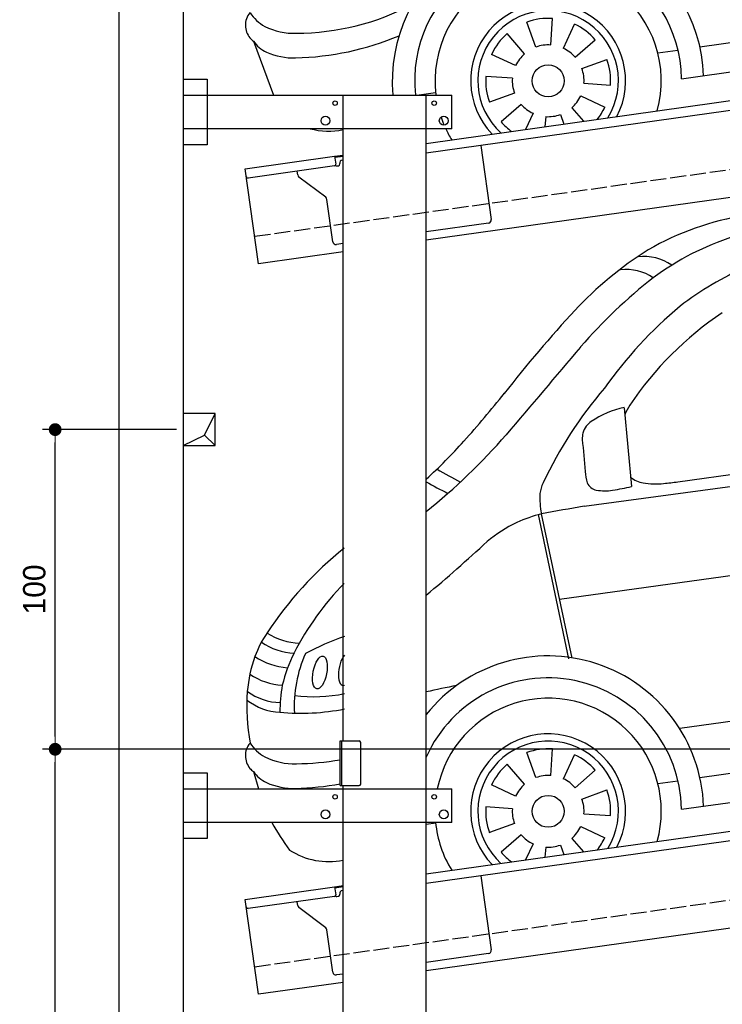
# Model space of a CAD drawing. Extents: x -311 to 6440, y -994 to 6724.
# Tile 2 of 7: x -311 to 1886, y 1052 to 4132. Entities that reach past the tile are written whole.
import ezdxf

# ---------------------------------------------------------------- set-up
doc = ezdxf.new("R2010")
doc.units = 0
doc.header["$LTSCALE"] = 10
doc.header["$MEASUREMENT"] = 0
doc.linetypes.add('GEN3', pattern=[6.25, 5, -1.25])
doc.layers.get('0').update_dxf_attribs({"linetype": 'CONTINUOUS'})
doc.layers.get('DEFPOINTS').update_dxf_attribs({"linetype": 'CONTINUOUS'})
for name, color, linetype in [('3', 6, 'GEN3'), ('BREAKTHROUGH', 1, 'CONTINUOUS'), ('CAR', 1, 'CONTINUOUS'), ('SICHTBARE_KANTEN_DIN_', 7, 'CONTINUOUS')]:
    doc.layers.add(name, color=color, linetype=linetype)
doc.layers.add('AM_0', color=7, linetype='CONTINUOUS', lineweight=30)
doc.layers.add('AM_5', color=3, linetype='CONTINUOUS', lineweight=15)
doc.dimstyles.new('KLAUS_DXF', dxfattribs={"dimscale": 20, "dimtxt": 3.5, "dimasz": 2, "dimexe": 2, "dimexo": 1, "dimgap": 1.5, "dimtad": 1, "dimlfac": 0.1, "dimdsep": 46, "dimtxsty": 'Standard', "dimblk": 'DOT', "dimcen": 2, "dimclrd": 256, "dimclre": 256, "dimclrt": 2, "dimadec": 0, "dimazin": 0, "dimtfac": 1, "dimtmove": 2, "dimatfit": 3, "dimfxl": 1, "dimtolj": 1, "dimarcsym": 0})

# ---------------------------------------------------------------- blocks, each defined once
blk = doc.blocks.new('_DOT')
at = {"color": 0, "linetype": 'ByBlock'}
blk.add_line((-0.5, 0), (-1, 0), dxfattribs=at)
at = {"color": 0, "linetype": 'ByBlock', "const_width": 0.5}
blk.add_lwpolyline([(-0.25, 0, 1), (0.25, 0, 1)], format="xyb", close=True, dxfattribs=at)
blk = doc.blocks.new('*D8')
at = {"layer": 'AM_5', "lineweight": -2, "transparency": 16777216}
for p, q in [((5479.5, 1850), (-240.5, 1850)), ((-200.5, -410), (-200.5, 1810)), ((179.5, -450), (-240.5, -450))]:
    blk.add_line(p, q, dxfattribs=at)
at = {"layer": 'DEFPOINTS', "color": 0, "transparency": 16777216}
for p in [(-200.5, 1850), (5499.5, 1850), (199.5, -450)]:
    blk.add_point(p, dxfattribs=at)
at = {"layer": 'AM_5', "lineweight": -2, "transparency": 16777216, "xscale": 40, "yscale": 40, "zscale": 40}
for p, rotation in [((-200.5, 1850), 90), ((-200.5, -450), 270)]:
    blk.add_blockref('_DOT', p, dxfattribs=dict(at, rotation=rotation))
at = {"layer": 'AM_5', "color": 2, "transparency": 16777216, "insert": (-265.5, 700), "char_height": 70, "attachment_point": 5, "rotation": 90}
blk.add_mtext('\\A1;230', dxfattribs=at)
blk = doc.blocks.new('*D9')
at = {"layer": 'AM_5', "lineweight": -2, "transparency": 16777216}
for p, q in [((179.5, 2850), (-240.5, 2850)), ((-200.5, 1890), (-200.5, 2810)), ((5479.5, 1850), (-240.5, 1850))]:
    blk.add_line(p, q, dxfattribs=at)
at = {"layer": 'DEFPOINTS', "color": 0, "transparency": 16777216}
for p in [(-200.5, 2850), (199.5, 2850), (5499.5, 1850)]:
    blk.add_point(p, dxfattribs=at)
at = {"layer": 'AM_5', "lineweight": -2, "transparency": 16777216, "xscale": 40, "yscale": 40, "zscale": 40}
for p, rotation in [((-200.5, 2850), 90), ((-200.5, 1850), 270)]:
    blk.add_blockref('_DOT', p, dxfattribs=dict(at, rotation=rotation))
at = {"layer": 'AM_5', "color": 2, "transparency": 16777216, "insert": (-265.5, 2350), "char_height": 70, "attachment_point": 5, "rotation": 90}
blk.add_mtext('\\A1;100', dxfattribs=at)
blk = doc.blocks.new('Van215_EG')
at = {"layer": 'CAR'}
for p, q in [((39042.7, 5042.4), (39065.7, 4795.8)), ((38917.5, 4734.3), (40113.5, 4897.3)), ((39210.5, 4810.6), (39989.6, 4921.7)), ((38840.5, 4443.7), (41128.4, 4762.8)), ((38774.1, 4708.1), (38869.1, 4257.1)), ((38783.7, 4710.7), (38878.9, 4258.7)), ((39216.5, 4040.4), (41062, 4299)), ((39279.5, 3886.1), (41043.7, 4134)), ((39222.3, 3786.6), (41126.7, 4054.3)), ((38813, 3892.2), (38818.8, 3975.2)), ((38766.7, 3885.7), (38738.3, 3963.9)), ((38852.6, 3881.9), (38887.7, 3957.3)), ((38731.5, 3864.9), (38676.9, 3927.7)), ((37883.3, 3904.3), (37899.6, 3850.4)), ((38889.8, 3853.8), (38952.6, 3908.4)), ((38703.4, 3827.6), (38628, 3862.8)), ((39148.5, 3867.3), (39210.4, 3876)), ((38910.6, 3818.6), (38988.8, 3847.1)), ((38693.2, 3788), (38610.2, 3793.8)), ((38917.1, 3772.4), (39000.1, 3766.6)), ((38423.7, 3739.5), (38454.2, 3743.8)), ((38699.7, 3741.8), (38621.5, 3713.4)), ((38906.8, 3732.8), (38982.2, 3697.6)), ((38720.4, 3706.6), (38657.6, 3652)), ((38757.7, 3678.5), (38734.2, 3628)), ((38797.3, 3668.3), (38795.1, 3636.6)), ((38843.5, 3674.7), (38854.4, 3644.9)), ((38878.8, 3695.5), (38915.3, 3653.5))]:
    blk.add_line(p, q, dxfattribs=at)
blk.add_circle((38805.1, 3780.2), 49.9, dxfattribs=at)
for centre, radius, start, end in [((39561.4, 4770.5), 885, 99.0442, 120.0996), ((39656.7, 4739.4), 881.6, 108.0347, 126.3669), ((39724.7, 4568.5), 1142.3, 122.104, 137.0807), ((39103.6, 5362.1), 153.8, 55.0958, 96.4772), ((39857.3, 4523.1), 1053.5, 114.2129, 127.3852), ((39047.6, 5317.7), 157.4, 56.7316, 95.8432), ((40118.9, 4188.4), 1600, 127.9963, 139.2626), ((40091.8, 4317.2), 1360.9, 129.9668, 144.685), ((41774.4, 2666.3), 3938.6, 137.0939, 142.0721), ((39932.1, 4467), 1049.1, 123.722, 146.2062), ((112437.2, -57317.3), 96536.1, 139.613796, 139.826749), ((35852.4, 7337.5), 3604.1, 318.2569, 321.3726), ((39987.5, 4240.6), 1325.7, 139.3712, 154.6641), ((39114.2, 4734.7), 317.2, 103.0313, 123.3806), ((39577.4, 4761.5), 592.4, 150.793, 154.0404), ((38991.3, 4931.2), 85.6, 127.0961, 141.4563), ((38978.9, 4947.2), 67.2, 165.9859, 183.4562), ((38969.9, 4948.4), 58.1, 141.483, 164.9741), ((37201.8, 6242.3), 1953.6, 308.7156, 318.9026), ((37327.3, 6026.2), 1630.5, 312.2531, 318.1174), ((72086.6, 7871.4), 33303.7, 185.04416, 185.21713), ((39246.5, 6193.7), 1557.6, 239.5627, 242.6554), ((39063.1, 4849.4), 142.4, 182.5791, 197.1036), ((38995.9, 5793.4), 1136.8, 239.7757, 243.6465), ((38894.1, 4757.5), 116.3, 154.2974, 171.7738), ((38962.3, 4822.8), 38.4, 203.2874, 260.0838), ((39116.7, 4891.7), 85.4, 230.98, 259.9904), ((39140.2, 5025.7), 221.4, 259.995, 276.7337), ((39069.2, 5903.4), 1101.8, 275.0487, 277.3704), ((39096.5, 4766), 317.6, 178.5348, 190.0198), ((38981.6, 4929.9), 147.3, 259.8669, 279.8071), ((38884.9, 5597.8), 822.1, 278.5217, 282.7064), ((39971.2, -1644.2), 6464.9, 99.38059, 100.58421), ((38881.9, 4309.9), 412.6, 115.1235, 130.3732), ((38928.2, 4181.7), 548.4, 105.2723, 113.7475), ((34902.9, 8650.8), 5476.3, 310.0086, 312.6659), ((38897.5, 3697.7), 1163.6, 128.884, 146.5727), ((38788.5, 3879.9), 872.7, 135.3718, 153.0529), ((38176.3, 4162.2), 305.9, 144.7529, 160.5564), ((38033, 4503.7), 197.4, 237.1587, 268.3368), ((38486.2, 3443.5), 939.5, 109.81, 117.9283), ((38017.9, 4469.9), 194.7, 235.6454, 267.8432), ((38299.4, 4118), 436.8, 160.4695, 175.1527), ((38007, 4447.8), 219.1, 237.0473, 265.5764), ((38401.4, 4075), 439.2, 152.8628, 166.9315), ((38415, 4107.9), 404.3, 155.822, 182.9446), ((38804.5, 3779.2), 487, 1.9912, 141.4539), ((37987.7, 4381.5), 207.6, 236.1718, 266.1019), ((38805, 3780.3), 417.3, 0.8648, 156.0093), ((38542.8, 4080.1), 577, 170.5984, 178.9988), ((40568.2, -5803.7), 10185.7, 101.60552, 102.15412), ((38554.6, 4110), 691.9, 176.275, 189.7005), ((37972.8, 4266.7), 176.6, 231.6029, 267.7557), ((37973.7, 4309.6), 189.5, 234.7282, 268.1002), ((38073.1, 4599.7), 461.1, 262.411, 281.9101), ((38805.1, 3780.2), 353.8, 344.5466, 168.5515), ((38032.4, 4792.8), 705.7, 264.5908, 281.1102), ((38805.1, 3780.2), 242.3, 332.4644, 223.5356), ((37918.5, 3954), 60.5, 139.3674, 181.0159), ((37980.1, 4063.2), 128.2, 213.0349, 241.5078), ((38805.1, 3780.2), 219.8, 328.1597, 227.8403), ((38805.1, 3780.2), 195.4, 86, 110), ((37918.6, 3953.5), 60.5, 180.1015, 220.344), ((38011.3, 4135.9), 207.1, 243.5681, 271.7623), ((38805.1, 3780.2), 195.4, 41, 65), ((37952.7, 3990.2), 110.4, 223.4131, 231.0595), ((38013.8, 4719.9), 790.9, 270.2806, 280.2589), ((38805.1, 3780.2), 195.4, 131, 155), ((37972, 3967.7), 109.1, 215.5474, 243.8323), ((38805.1, 3780.2), 112.2, 86, 110), ((38805.1, 3780.2), 112.2, 41, 65), ((38008.3, 4059.5), 207.6, 246.0301, 271.8642), ((37995.8, 4733.4), 881.6, 271.272, 280.3827), ((38805.1, 3780.2), 112.2, 131, 155), ((38805.1, 3780.2), 195.4, 356, 20), ((38805.1, 3780.2), 195.4, 176, 200), ((38805.1, 3780.2), 112.2, 356, 20), ((38805.1, 3780.2), 112.2, 176, 200), ((38599.5, 4109.5), 752.7, 208.9271, 216.7559), ((38805.1, 3780.2), 353.8, 185.6397, 211.4534), ((38805.1, 3780.2), 112.2, 311, 335), ((38805.1, 3780.2), 112.2, 221, 245), ((38805.1, 3780.2), 195.4, 321.8961, 335), ((38805.1, 3780.2), 112.2, 266, 290), ((38118.4, 3846.4), 223.5, 236.9194, 281.6829), ((38805.1, 3780.2), 195.4, 221, 234.1039)]:
    blk.add_arc(centre, radius, start, end, dxfattribs=at)
blk.add_ellipse((38091.3, 4214.3), major_axis=(-10.1, -51.3), ratio=0.404586, dxfattribs=at)
blk.add_ellipse((38172.2, 4225.5), major_axis=(-10.1, -51.3), ratio=0.404586, start_param=3.78106, end_param=6.562023, dxfattribs=at)
blk.add_open_spline([(39060.3, 5050.5), (39054.9, 5040.7), (39049.6, 5031), (39044.7, 5020.8)], degree=3, dxfattribs=at)
blk = doc.blocks.new('Van215_OG')
at = {"layer": 'CAR'}
for p, q in [((39279.5, 3886.1), (41043.7, 4134)), ((39222.3, 3786.6), (41126.7, 4054.3)), ((38813, 3892.2), (38818.8, 3975.2)), ((38766.7, 3885.7), (38738.3, 3963.9)), ((38852.6, 3881.9), (38887.7, 3957.3)), ((38731.5, 3864.9), (38676.9, 3927.7)), ((37883.3, 3904.3), (37946.3, 3735.4)), ((38889.8, 3853.8), (38952.6, 3908.4)), ((38703.4, 3827.6), (38628, 3862.8)), ((39148.5, 3867.3), (39210.4, 3876)), ((38910.6, 3818.6), (38988.8, 3847.1)), ((38693.2, 3788), (38610.2, 3793.8)), ((38917.1, 3772.4), (39000.1, 3766.6)), ((38394.6, 3735.4), (38453.2, 3743.7)), ((38699.7, 3741.8), (38621.5, 3713.4)), ((38906.8, 3732.8), (38982.2, 3697.6)), ((38720.4, 3706.6), (38657.6, 3652)), ((38757.7, 3678.5), (38734.2, 3628)), ((38797.3, 3668.3), (38795.1, 3636.6)), ((38843.5, 3674.7), (38854.4, 3644.9)), ((38878.8, 3695.5), (38915.3, 3653.5))]:
    blk.add_line(p, q, dxfattribs=at)
blk.add_circle((38805.1, 3780.2), 49.9, dxfattribs=at)
for centre, radius, start, end in [((38804.5, 3779.2), 487, 1.9912, 185.1588), ((38805, 3780.3), 417.3, 0.8648, 186.1718), ((38805.1, 3780.2), 353.8, 344.5466, 187.2694), ((38013.8, 4719.9), 790.9, 270.2806, 297.6488), ((38805.1, 3780.2), 242.3, 332.4644, 223.5356), ((37918.5, 3954), 60.5, 139.3674, 181.0159), ((37980.1, 4063.2), 128.2, 213.0349, 241.5078), ((38805.1, 3780.2), 219.8, 328.1597, 227.8403), ((38805.1, 3780.2), 195.4, 86, 110), ((37918.6, 3953.5), 60.5, 180.1015, 220.344), ((38011.3, 4135.9), 207.1, 243.5681, 271.7623), ((38805.1, 3780.2), 195.4, 41, 65), ((37952.7, 3990.2), 110.4, 223.4131, 231.0595), ((37995.8, 4733.4), 881.6, 271.272, 292.893), ((38805.1, 3780.2), 195.4, 131, 155), ((37972, 3967.7), 109.1, 215.5474, 243.8323), ((38805.1, 3780.2), 112.2, 86, 110), ((38805.1, 3780.2), 112.2, 41, 65), ((38008.3, 4059.5), 207.6, 246.0301, 271.8642), ((38805.1, 3780.2), 112.2, 131, 155), ((38805.1, 3780.2), 195.4, 356, 20), ((38805.1, 3780.2), 195.4, 176, 200), ((38805.1, 3780.2), 112.2, 356, 20), ((38805.1, 3780.2), 112.2, 176, 200), ((38805.1, 3780.2), 112.2, 311, 335), ((38805.1, 3780.2), 112.2, 221, 245), ((38805.1, 3780.2), 195.4, 321.8961, 335), ((38805.1, 3780.2), 353.8, 198.7483, 203.0859), ((38805.1, 3780.2), 112.2, 266, 290), ((38805.1, 3780.2), 195.4, 221, 234.1039), ((38118.4, 3846.4), 223.5, 255.0352, 281.6829), ((38805.1, 3780.2), 353.8, 205.0427, 211.4534)]:
    blk.add_arc(centre, radius, start, end, dxfattribs=at)

msp = doc.modelspace()

# ---------------------------------------------------------------- linework, layer by layer
for p, q in [((-0.481, -749.995), (-0.481, 6400.005)), ((959.991, 3745.181), (3438.83, 4093.559)), ((3445.976, 4064.269), (959.991, 3714.886)), ((199.991, 3946.226), (274.991, 3946.226)), ((274.991, 3946.226), (274.991, 3741.226)), ((274.991, 3946.226), (274.991, 3741.226)), ((199.991, 3896.226), (274.991, 3896.226)), ((199.991, 3896.226), (1039.991, 3896.226)), ((699.991, 1876.226), (699.991, 3896.226)), ((959.991, -443.774), (959.991, 3896.226)), ((1039.991, 3791.226), (1039.991, 3896.226)), ((3664.715, 3822.357), (959.991, 3442.233)), ((1039.991, 3791.226), (199.991, 3791.226)), ((274.991, 3741.226), (199.991, 3741.226)), ((1130.73, 3738.882), (1163.296, 3507.159)), ((393.756, 3665.602), (673.507, 3704.919)), ((673.507, 3704.919), (699.991, 3708.641)), ((673.507, 3704.919), (676.986, 3680.162)), ((699.991, 3704.601), (674.063, 3700.957)), ((435.508, 3368.522), (393.756, 3665.602)), ((672.731, 3674.515), (402.883, 3636.59)), ((680.297, 3674.568), (685.248, 3675.264)), ((689.504, 3680.911), (689.364, 3681.901)), ((697.875, 3693.196), (699.991, 3693.493)), ((558.024, 3646.419), (556.374, 3658.162)), ((645.648, 3576.723), (561.909, 3639.825)), ((668.162, 3437.573), (649.533, 3570.128)), ((1154.785, 3495.865), (959.991, 3468.488)), ((699.991, 3431.948), (679.456, 3429.062)), ((699.991, 3405.692), (435.508, 3368.522)), ((690.991, 1876.226), (749.991, 1876.226)), ((690.991, 1736.226), (690.991, 1876.226)), ((694.991, 1876.226), (694.991, 1736.226)), ((754.991, 1741.226), (754.991, 1871.226)), ((959.991, 1460.181), (3577.468, 1828.044)), ((3576.692, 1797.64), (959.991, 1429.886)), ((199.991, 1776.226), (274.991, 1776.226)), ((199.991, 1776.226), (274.991, 1776.226)), ((274.991, 1776.226), (274.991, 1571.226)), ((274.991, 1776.226), (274.991, 1571.226)), ((199.991, 1726.226), (1039.968, 1726.226)), ((690.991, 1736.226), (749.991, 1736.226)), ((699.991, -443.774), (699.991, 1736.226)), ((1039.968, 1621.226), (1039.968, 1726.226)), ((1039.968, 1621.226), (199.991, 1621.226)), ((274.991, 1571.226), (199.991, 1571.226)), ((274.991, 1571.226), (199.991, 1571.226)), ((3696.811, 1541.868), (959.991, 1157.233)), ((1130.73, 1453.882), (1163.296, 1222.159)), ((393.756, 1380.602), (673.507, 1419.919)), ((673.507, 1419.919), (699.991, 1423.641)), ((673.507, 1419.919), (676.986, 1395.162)), ((699.991, 1419.601), (674.063, 1415.957)), ((672.731, 1389.515), (402.883, 1351.59)), ((680.297, 1389.568), (685.248, 1390.264)), ((689.504, 1395.911), (689.364, 1396.901)), ((435.508, 1083.522), (393.756, 1380.602)), ((558.024, 1361.419), (556.374, 1373.162)), ((645.648, 1291.723), (561.909, 1354.825)), ((668.162, 1152.573), (649.533, 1285.128)), ((1154.785, 1210.865), (959.991, 1183.488)), ((699.991, 1146.948), (679.456, 1144.062)), ((699.991, 1120.692), (435.508, 1083.522))]:
    msp.add_line(p, q)
for centre, radius in [((674.991, 3871.226), 7), ((984.991, 3871.226), 7), ((644.991, 3816.226), 14), ((1014.991, 3816.226), 14), ((674.991, 1701.226), 7), ((984.991, 1701.226), 7), ((644.991, 1646.226), 14), ((1014.991, 1646.226), 14)]:
    msp.add_circle(centre, radius)
for centre, radius, start, end in [((672.035, 3679.466), 5, 278, 8), ((679.601, 3679.519), 5, 221.236717, 278), ((684.552, 3680.215), 5, 278, 8), ((699.267, 3683.293), 10, 98, 188), ((402.187, 3641.541), 5, 188, 278), ((567.927, 3647.811), 10, 188, 233), ((639.63, 3568.734), 10, 8, 53), ((1153.393, 3505.768), 10, 278, 8), ((678.065, 3438.965), 10, 188, 278), ((749.991, 1871.226), 5, 0, 90), ((749.991, 1741.226), 5, 270, 0), ((672.035, 1394.466), 5, 278, 8), ((679.601, 1394.519), 5, 221.236717, 278), ((684.552, 1395.215), 5, 278, 8), ((699.267, 1398.293), 10, 98, 188), ((402.187, 1356.541), 5, 188, 278), ((567.927, 1362.811), 10, 188, 233), ((639.63, 1283.736), 10, 8, 53), ((1153.393, 1220.768), 10, 278, 8), ((678.065, 1153.965), 10, 188, 278)]:
    msp.add_arc(centre, radius, start, end)
at = {"layer": '3'}
for p, q in [((423.4, 3454.675), (5430.808, 4158.42)), ((423.4, 1169.675), (5430.808, 1873.42))]:
    msp.add_line(p, q, dxfattribs=at)
at = {"layer": 'BREAKTHROUGH'}
for p, q in [((267.09, 2832.957), (299.717, 2900.005)), ((267.09, 2832.957), (299.717, 2900.005)), ((199.717, 2800.005), (267.09, 2832.957)), ((199.717, 2800.005), (267.09, 2832.957)), ((266.872, 2832.85), (299.717, 2800.005)), ((266.872, 2832.85), (299.717, 2800.005))]:
    msp.add_line(p, q, dxfattribs=at)
msp.add_lwpolyline([(299.717, 2900.005), (199.717, 2900.005), (199.717, 2800.005), (299.717, 2800.005)], close=True, dxfattribs=at)
msp.add_lwpolyline([(299.717, 2900.005), (199.717, 2900.005), (199.717, 2800.005), (299.717, 2800.005)], close=True, dxfattribs=at)
at = {"layer": 'SICHTBARE_KANTEN_DIN_'}
msp.add_line((199.402, 6200.005), (200.028, -450), dxfattribs=at)

# ---------------------------------------------------------------- block references
at = {"layer": 'AM_0'}
for name, p in [('Van215_OG', (-37463.689, 160.786)), ('Van215_EG', (-37463.689, -2124.214))]:
    msp.add_blockref(name, p, dxfattribs=at)

# ---------------------------------------------------------------- dimensions: what is measured, and where the dimension line sits
at = {"layer": 'AM_5'}
for base, p1, p2, override, picture, middle in [((-200.481, 2850.005), (5499.51, 1850.005), (199.51, 2850.005), {"dimpost": '', "dimtol": 0, "dimlim": 0, "dimtp": 0, "dimtm": 0, "dimtfac": 1, "dimtdec": 2, "dimtolj": 1, "dimtzin": 7}, '*D9', (-265.481, 2350.005)), ((-200.481, 1850.005), (199.51, -449.995), (5499.51, 1850.005), {"dimtol": 0, "dimlim": 0, "dimtp": 0, "dimtm": 0, "dimtfac": 1, "dimtdec": 2, "dimtolj": 1, "dimtzin": 7}, '*D8', (-265.481, 700.005))]:
    dim = msp.add_linear_dim(base=base, p1=p1, p2=p2, angle=90, dimstyle='KLAUS_DXF', override=override, dxfattribs=at)
    dim.commit()
    dim.dimension.update_dxf_attribs({"geometry": picture, "text_midpoint": middle})

doc.saveas('drawing.dxf')
